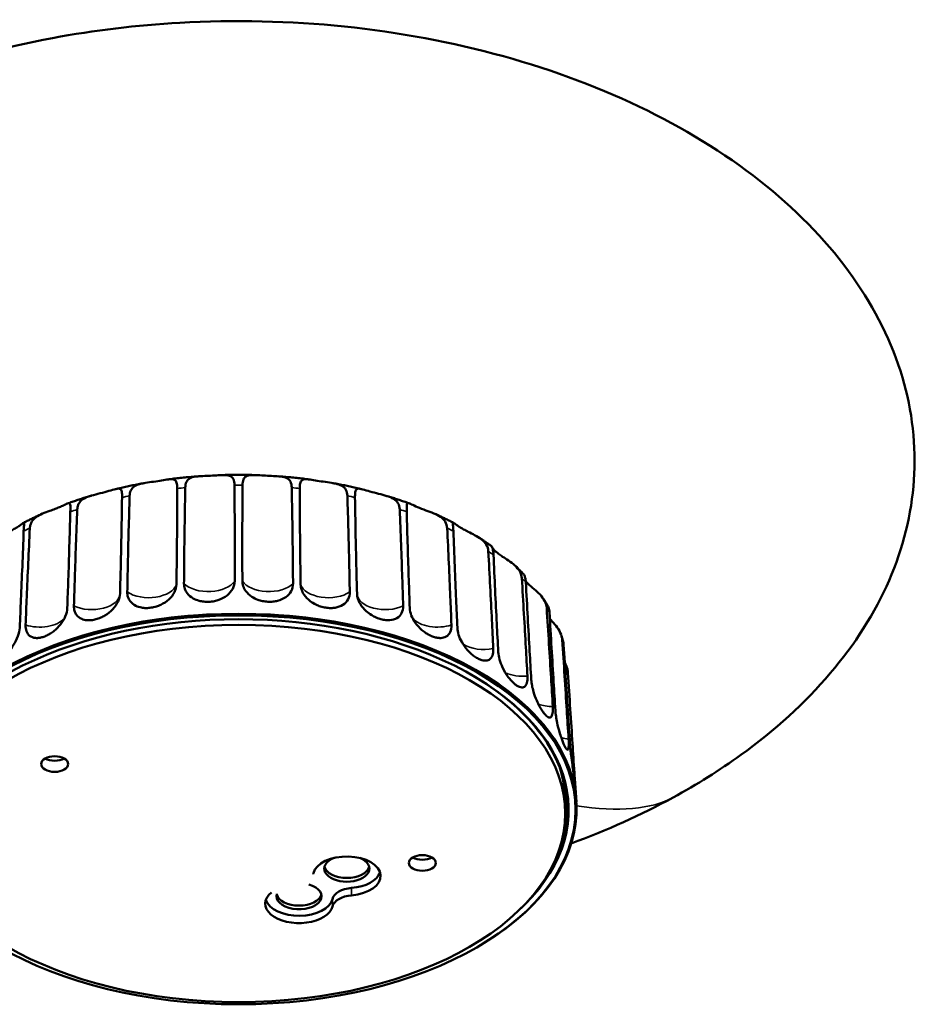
# Model space of a CAD drawing. Header units: millimetres. Extents: x 270 to 1030, y 103 to 1097.
# Tile 6 of 6: x 831 to 1030, y 846 to 1064. Entities that reach past the tile are written whole.
import ezdxf

# ---------------------------------------------------------------- set-up
doc = ezdxf.new("R2010")
doc.units = ezdxf.units.MM
doc.header["$LTSCALE"] = 4
doc.layers.add('Visibile (ISO)', color=7, linetype='Continuous', lineweight=50)
doc.layers.add('Visibile sottile (ISO)', color=7, linetype='Continuous', lineweight=35)

msp = doc.modelspace()

# ---------------------------------------------------------------- linework, layer by layer
at = {"layer": 'Visibile (ISO)'}
for p, q in [((954.294, 894.734), (954.557, 890.649)), ((952.108, 890.473), (952.108, 888.024)), ((954.595, 889.846), (954.595, 889.846)), ((933.801, 859.11), (933.977, 859.217))]:
    msp.add_line(p, q, dxfattribs=at)
for centre, major_axis, start_param, end_param in [((879.608, 889.044), (75, 0), 5.5233074, 10.1846558), ((879.608, 888.84), (73.25, 0), 5.7159903, 9.991973), ((879.608, 889.044), (-75, 0), 3.16011, 6.264668), ((879.608, 889.044), (72.996, 0), 5.9873494, 7.0846696), ((838.824, 901.453), (-3, 0), 0.7853982, 2.3561945), ((879.608, 890.473), (72.5, 0), 0, 0.1849316), ((879.608, 890.473), (72.965, 0), 6.1443937, 6.2785708), ((903.64, 874.149), (-7.5, 0), 1.7126934, 6.1412883), ((903.64, 875.782), (-5, 0), 5.3182508, 10.3897125), ((920.392, 879.493), (-3, 0), 0.7853982, 2.3561945), ((891.266, 875.169), (5, 0), 6.0836461, 6.1412883), ((903.64, 876.598), (5, 0), 3.2834897, 6.1412883), ((903.64, 875.782), (7.5, 0), 4.854286, 6.0934878), ((893.034, 869.658), (-5, 0), 6.0848855, 10.542136), ((893.034, 868.025), (7.5, 0), 2.5282275, 6.1412883), ((893.034, 870.474), (5, 0), 3.2834897, 6.1412883), ((905.408, 868.637), (-5, 0), 4.854286, 6.1412883), ((905.408, 867.004), (-5, 0), 4.854286, 6.1412883), ((893.034, 869.658), (7.5, 0), 3.3312901, 6.1412883)]:
    msp.add_ellipse(centre, major_axis=major_axis, ratio=0.5773503, start_param=start_param, end_param=end_param, dxfattribs=at)
for centre, major_axis in [((879.608, 888.84), (74.757, 0)), ((879.608, 888.024), (-72.5, 0)), ((838.824, 899.004), (-3, 0)), ((920.392, 877.044), (-3, 0))]:
    msp.add_ellipse(centre, major_axis=major_axis, ratio=0.5773503, dxfattribs=at)
for points, knots in [([(866.561, 1063.501), (878.714, 1064.191), (891.047, 1063.911), (915.135, 1061.425), (927.043, 1059.211), (949.598, 1052.964), (960.405, 1048.907), (979.993, 1039.234), (988.951, 1033.589), (1004.243, 1021.159), (1010.766, 1014.326), (1020.86, 1000.042), (1024.602, 992.509), (1029.105, 977.346), (1029.982, 969.604), (1028.945, 954.458), (1027.064, 946.932), (1020.804, 932.547), (1016.372, 925.58), (1005.323, 912.574), (998.588, 906.46), (986.343, 897.623), (981.304, 894.466), (968.935, 887.719), (961.345, 884.309), (953.429, 881.397)], [0, 0, 0, 0, 3.6571138, 3.6571138, 7.3005249, 7.3005249, 10.9075969, 10.9075969, 14.4271857, 14.4271857, 17.8279977, 17.8279977, 21.1072103, 21.1072103, 24.2913289, 24.2913289, 27.4283808, 27.4283808, 30.5748917, 30.5748917, 33.782797, 33.782797, 35.7774572, 35.7774572, 38.4386589, 38.4386589, 38.4386589, 38.4386589]), ([(805.788, 881.396), (795.718, 885.099), (786.153, 889.626), (768.631, 900.216), (760.594, 906.394), (747.313, 919.686), (741.882, 926.862), (734.018, 941.615), (731.431, 949.288), (729.182, 964.544), (729.435, 972.245), (732.621, 987.166), (735.555, 994.505), (743.798, 1008.405), (749.187, 1015.062), (762.025, 1027.354), (769.609, 1033.047), (786.501, 1043.179), (795.969, 1047.638), (816.227, 1055.068), (827.179, 1058.031), (847.597, 1061.828), (857.064, 1062.962), (866.561, 1063.501)], [53.7255327, 53.7255327, 53.7255327, 53.7255327, 57.1155917, 57.1155917, 60.58969, 60.58969, 63.9401981, 63.9401981, 67.1765072, 67.1765072, 70.3351255, 70.3351255, 73.4691775, 73.4691775, 76.6347744, 76.6347744, 79.8790014, 79.8790014, 83.2315975, 83.2315975, 86.7002056, 86.7002056, 89.558023, 89.558023, 89.558023, 89.558023]), ([(855.453, 958.526), (855.466, 958.953), (855.547, 959.343), (855.859, 960.028), (856.09, 960.315), (856.745, 960.804), (857.169, 960.985), (858.196, 961.274), (858.78, 961.373), (860, 961.558), (860.624, 961.642), (861.84, 961.826), (862.43, 961.925), (863.513, 962.106), (863.998, 962.186), (864.811, 962.237), (865.128, 962.209), (865.619, 961.967), (865.779, 961.754), (865.991, 961.11), (866.034, 960.675), (866.033, 960.163)], [-1.8151627, -1.8151627, -1.8151627, -1.8151627, -1.6524148, -1.6524148, -1.4874089, -1.4874089, -1.3076987, -1.3076987, -1.1193889, -1.1193889, -0.9331473, -0.9331473, -0.7464341, -0.7464341, -0.5601504, -0.5601504, -0.379501, -0.379501, -0.1958997, -0.1958997, -0.0000669, -0.0000669, -0.0000669, -0.0000669]), ([(870.915, 962.871), (870.444, 962.837), (869.973, 962.801), (869.033, 962.722), (868.564, 962.68), (867.626, 962.591), (867.158, 962.543), (866.224, 962.443), (865.757, 962.39), (864.826, 962.279), (864.361, 962.22), (863.897, 962.159)], [0.90886389, 0.90886389, 0.90886389, 0.90886389, 0.92903591, 0.92903591, 0.94920792, 0.94920792, 0.96937993, 0.96937993, 0.98955194, 0.98955194, 1.00972395, 1.00972395, 1.00972395, 1.00972395]), ([(867.8, 960.343), (867.81, 960.832), (867.894, 961.263), (868.228, 961.944), (868.46, 962.197), (869.121, 962.586), (869.543, 962.704), (870.544, 962.855), (871.099, 962.888), (872.25, 962.941), (872.836, 962.962), (873.997, 963.02), (874.571, 963.056), (875.677, 963.119), (876.199, 963.145), (877.128, 963.111), (877.513, 963.048), (878.129, 962.748), (878.342, 962.516), (878.638, 961.847), (878.707, 961.406), (878.711, 960.894)], [-1.8152928, -1.8152928, -1.8152928, -1.8152928, -1.6284717, -1.6284717, -1.4560807, -1.4560807, -1.2724176, -1.2724176, -1.0905933, -1.0905933, -0.9164184, -0.9164184, -0.7424637, -0.7424637, -0.5621426, -0.5621426, -0.3794155, -0.3794155, -0.1958874, -0.1958874, -0.0000669, -0.0000669, -0.0000669, -0.0000669]), ([(883.244, 963.127), (882.759, 963.142), (882.275, 963.153), (881.305, 963.17), (880.821, 963.176), (879.851, 963.182), (879.366, 963.182), (878.396, 963.176), (877.911, 963.17), (876.942, 963.153), (876.457, 963.142), (875.973, 963.127)], [0.73386373, 0.73386373, 0.73386373, 0.73386373, 0.75447751, 0.75447751, 0.77509128, 0.77509128, 0.79570505, 0.79570505, 0.81631882, 0.81631882, 0.83693259, 0.83693259, 0.83693259, 0.83693259]), ([(880.505, 960.894), (880.51, 961.384), (880.573, 961.808), (880.84, 962.458), (881.029, 962.69), (881.591, 963.016), (881.961, 963.094), (882.867, 963.148), (883.382, 963.127), (884.479, 963.067), (885.049, 963.03), (886.207, 962.97), (886.793, 962.948), (887.946, 962.897), (888.506, 962.868), (889.526, 962.735), (889.965, 962.631), (890.683, 962.263), (890.944, 962.008), (891.314, 961.304), (891.407, 960.856), (891.417, 960.343)], [-1.8152937, -1.8152937, -1.8152937, -1.8152937, -1.628038, -1.628038, -1.4556725, -1.4556725, -1.2719833, -1.2719833, -1.0902496, -1.0902496, -0.9162253, -0.9162253, -0.7424207, -0.7424207, -0.5621669, -0.5621669, -0.3794144, -0.3794144, -0.1958872, -0.1958872, -0.0000669, -0.0000669, -0.0000669, -0.0000669]), ([(895.319, 962.159), (894.856, 962.22), (894.391, 962.279), (893.46, 962.39), (892.993, 962.443), (892.059, 962.543), (891.59, 962.591), (890.653, 962.68), (890.183, 962.722), (889.243, 962.801), (888.773, 962.837), (888.301, 962.871)], [0.56107237, 0.56107237, 0.56107237, 0.56107237, 0.58124438, 0.58124438, 0.6014164, 0.6014164, 0.62158841, 0.62158841, 0.64176042, 0.64176042, 0.66193243, 0.66193243, 0.66193243, 0.66193243]), ([(893.184, 960.163), (893.183, 960.594), (893.214, 960.972), (893.365, 961.591), (893.485, 961.824), (893.877, 962.145), (894.149, 962.215), (894.884, 962.225), (895.336, 962.163), (896.363, 961.998), (896.926, 961.899), (898.108, 961.713), (898.725, 961.625), (899.946, 961.45), (900.542, 961.362), (901.632, 961.119), (902.105, 960.969), (902.901, 960.527), (903.202, 960.243), (903.635, 959.5), (903.748, 959.041), (903.764, 958.526)], [-1.8151761, -1.8151761, -1.8151761, -1.8151761, -1.650131, -1.650131, -1.4825545, -1.4825545, -1.3026055, -1.3026055, -1.1151247, -1.1151247, -0.9306001, -0.9306001, -0.7458006, -0.7458006, -0.5604403, -0.5604403, -0.3794893, -0.3794893, -0.1958979, -0.1958979, -0.0000669, -0.0000669, -0.0000669, -0.0000669]), ([(843.84, 955.499), (843.854, 955.851), (843.92, 956.184), (844.159, 956.794), (844.332, 957.069), (844.864, 957.64), (845.255, 957.901), (846.24, 958.358), (846.818, 958.537), (848.091, 958.88), (848.767, 959.039), (850.086, 959.378), (850.723, 959.558), (851.806, 959.877), (852.256, 960.015), (852.938, 960.142), (853.176, 960.142), (853.53, 959.948), (853.633, 959.751), (853.758, 959.125), (853.774, 958.69), (853.767, 958.172)], [-1.8151381, -1.8151381, -1.8151381, -1.8151381, -1.6814679, -1.6814679, -1.5477228, -1.5477228, -1.369657, -1.369657, -1.1774021, -1.1774021, -0.9711196, -0.9711196, -0.7581957, -0.7581957, -0.5582255, -0.5582255, -0.3813955, -0.3813955, -0.1977838, -0.1977838, -0.0000669, -0.0000669, -0.0000669, -0.0000669]), ([(858.676, 961.349), (858.249, 961.273), (857.824, 961.194), (856.975, 961.032), (856.551, 960.948), (855.707, 960.777), (855.286, 960.689), (854.448, 960.508), (854.029, 960.415), (853.196, 960.225), (852.78, 960.127), (852.367, 960.028)], [1.086081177, 1.086081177, 1.086081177, 1.086081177, 1.104990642, 1.104990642, 1.123900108, 1.123900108, 1.142809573, 1.142809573, 1.161719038, 1.161719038, 1.180628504, 1.180628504, 1.180628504, 1.180628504]), ([(866.033, 960.163), (866.018, 955.062), (865.975, 949.771), (865.894, 943.138), (865.864, 941.014), (865.829, 938.87)], [0.9510277, 0.9510277, 0.9510277, 0.9510277, 2.7387914, 2.7387914, 3.4836905, 3.4836905, 3.4836905, 3.4836905]), ([(867.51, 939.041), (867.525, 941.183), (867.544, 943.306), (867.616, 949.938), (867.696, 955.233), (867.8, 960.343)], [0.9358556, 0.9358556, 0.9358556, 0.9358556, 1.6807547, 1.6807547, 3.4685184, 3.4685184, 3.4685184, 3.4685184]), ([(878.711, 960.894), (878.756, 955.791), (878.775, 950.502), (878.77, 943.873), (878.765, 941.751), (878.755, 939.609)], [0.9510277, 0.9510277, 0.9510277, 0.9510277, 2.7387914, 2.7387914, 3.4836905, 3.4836905, 3.4836905, 3.4836905]), ([(880.462, 939.609), (880.452, 941.751), (880.446, 943.873), (880.441, 950.502), (880.46, 955.791), (880.505, 960.894)], [0.9358556, 0.9358556, 0.9358556, 0.9358556, 1.6807547, 1.6807547, 3.4685184, 3.4685184, 3.4685184, 3.4685184]), ([(891.417, 960.343), (891.521, 955.233), (891.601, 949.938), (891.672, 943.306), (891.692, 941.183), (891.707, 939.041)], [0.9510277, 0.9510277, 0.9510277, 0.9510277, 2.7387914, 2.7387914, 3.4836905, 3.4836905, 3.4836905, 3.4836905]), ([(893.387, 938.87), (893.353, 941.014), (893.323, 943.138), (893.241, 949.771), (893.199, 955.062), (893.184, 960.163)], [0.9358556, 0.9358556, 0.9358556, 0.9358556, 1.6807547, 1.6807547, 3.4685184, 3.4685184, 3.4685184, 3.4685184]), ([(906.85, 960.028), (906.436, 960.127), (906.021, 960.225), (905.187, 960.415), (904.769, 960.508), (903.93, 960.689), (903.509, 960.777), (902.665, 960.948), (902.242, 961.032), (901.393, 961.194), (900.967, 961.273), (900.54, 961.349)], [0.390167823, 0.390167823, 0.390167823, 0.390167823, 0.409077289, 0.409077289, 0.427986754, 0.427986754, 0.446896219, 0.446896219, 0.465805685, 0.465805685, 0.48471515, 0.48471515, 0.48471515, 0.48471515]), ([(905.45, 958.172), (905.445, 958.546), (905.452, 958.878), (905.51, 959.436), (905.559, 959.657), (905.754, 960.014), (905.915, 960.108), (906.425, 960.136), (906.774, 960.055), (907.661, 959.807), (908.192, 959.643), (909.372, 959.313), (910.02, 959.149), (911.308, 958.828), (911.939, 958.674), (913.075, 958.311), (913.564, 958.114), (914.411, 957.593), (914.742, 957.277), (915.225, 956.487), (915.356, 956.016), (915.377, 955.499)], [-1.8151111, -1.8151111, -1.8151111, -1.8151111, -1.6719999, -1.6719999, -1.5283125, -1.5283125, -1.3500678, -1.3500678, -1.1562679, -1.1562679, -0.9562514, -0.9562514, -0.7525791, -0.7525791, -0.5577018, -0.5577018, -0.3795865, -0.3795865, -0.1959152, -0.1959152, -0.0000669, -0.0000669, -0.0000669, -0.0000669]), ([(846.906, 958.553), (846.547, 958.445), (846.19, 958.336), (845.478, 958.113), (845.123, 957.999), (844.417, 957.769), (844.066, 957.653), (843.366, 957.415), (843.017, 957.295), (842.324, 957.051), (841.978, 956.927), (841.635, 956.801)], [1.265201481, 1.265201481, 1.265201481, 1.265201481, 1.28218268, 1.28218268, 1.299163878, 1.299163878, 1.316145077, 1.316145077, 1.333126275, 1.333126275, 1.350107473, 1.350107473, 1.350107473, 1.350107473]), ([(853.767, 958.172), (853.692, 953.066), (853.59, 947.768), (853.434, 941.123), (853.38, 938.995), (853.322, 936.846)], [0.9510277, 0.9510277, 0.9510277, 0.9510277, 2.7387914, 2.7387914, 3.4836905, 3.4836905, 3.4836905, 3.4836905]), ([(854.926, 937.183), (854.966, 939.328), (855.009, 941.454), (855.155, 948.097), (855.294, 953.403), (855.453, 958.526)], [0.9358556, 0.9358556, 0.9358556, 0.9358556, 1.6807547, 1.6807547, 3.4685184, 3.4685184, 3.4685184, 3.4685184]), ([(903.764, 958.526), (903.923, 953.403), (904.061, 948.097), (904.208, 941.454), (904.251, 939.328), (904.291, 937.183)], [0.9510277, 0.9510277, 0.9510277, 0.9510277, 2.7387914, 2.7387914, 3.4836905, 3.4836905, 3.4836905, 3.4836905]), ([(905.895, 936.846), (905.836, 938.995), (905.783, 941.123), (905.627, 947.768), (905.524, 953.066), (905.45, 958.172)], [0.9358556, 0.9358556, 0.9358556, 0.9358556, 1.6807547, 1.6807547, 3.4685184, 3.4685184, 3.4685184, 3.4685184]), ([(917.582, 956.801), (917.238, 956.927), (916.893, 957.051), (916.199, 957.295), (915.851, 957.415), (915.151, 957.653), (914.8, 957.769), (914.093, 957.999), (913.739, 958.113), (913.027, 958.336), (912.67, 958.445), (912.311, 958.553)], [0.220688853, 0.220688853, 0.220688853, 0.220688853, 0.237670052, 0.237670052, 0.25465125, 0.25465125, 0.271632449, 0.271632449, 0.288613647, 0.288613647, 0.305594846, 0.305594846, 0.305594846, 0.305594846]), ([(833.313, 951.354), (833.326, 951.618), (833.37, 951.874), (833.522, 952.367), (833.63, 952.603), (834.006, 953.195), (834.324, 953.518), (835.13, 954.099), (835.602, 954.342), (836.638, 954.794), (837.183, 954.993), (838.124, 955.336), (838.519, 955.48), (839.234, 955.755), (839.559, 955.885), (840.19, 956.153), (840.492, 956.29), (841.103, 956.572), (841.387, 956.708), (841.866, 956.888), (842.033, 956.912), (842.242, 956.737), (842.281, 956.545), (842.311, 955.926), (842.299, 955.495), (842.286, 954.981)], [-1.8149306, -1.8149306, -1.8149306, -1.8149306, -1.715208, -1.715208, -1.6143125, -1.6143125, -1.4463742, -1.4463742, -1.2748644, -1.2748644, -1.1009722, -1.1009722, -0.971242, -0.971242, -0.8539227, -0.8539227, -0.7261262, -0.7261262, -0.5637742, -0.5637742, -0.378937, -0.378937, -0.1958382, -0.1958382, -0.0000669, -0.0000669, -0.0000669, -0.0000669]), ([(842.286, 954.981), (842.154, 949.865), (841.994, 944.554), (841.769, 937.89), (841.694, 935.755), (841.614, 933.599)], [0.9510277, 0.9510277, 0.9510277, 0.9510277, 2.7387914, 2.7387914, 3.4836905, 3.4836905, 3.4836905, 3.4836905]), ([(843.092, 934.092), (843.155, 936.242), (843.221, 938.374), (843.437, 945.035), (843.63, 950.357), (843.84, 955.499)], [0.9358556, 0.9358556, 0.9358556, 0.9358556, 1.6807547, 1.6807547, 3.4685184, 3.4685184, 3.4685184, 3.4685184]), ([(915.377, 955.499), (915.587, 950.357), (915.779, 945.035), (915.996, 938.374), (916.062, 936.242), (916.125, 934.092)], [0.9510277, 0.9510277, 0.9510277, 0.9510277, 2.7387914, 2.7387914, 3.4836905, 3.4836905, 3.4836905, 3.4836905]), ([(916.931, 954.981), (916.922, 955.337), (916.914, 955.655), (916.915, 956.191), (916.924, 956.406), (916.996, 956.772), (917.076, 956.871), (917.396, 956.886), (917.641, 956.787), (918.345, 956.468), (918.809, 956.246), (919.904, 955.781), (920.537, 955.54), (921.779, 955.085), (922.374, 954.874), (923.482, 954.407), (923.976, 954.163), (924.853, 953.559), (925.206, 953.21), (925.731, 952.367), (925.878, 951.878), (925.903, 951.354)], [-1.8154881, -1.8154881, -1.8154881, -1.8154881, -1.6795859, -1.6795859, -1.5437403, -1.5437403, -1.3648504, -1.3648504, -1.1718641, -1.1718641, -0.9624226, -0.9624226, -0.7466001, -0.7466001, -0.5577554, -0.5577554, -0.3813582, -0.3813582, -0.1977378, -0.1977378, -0.0000669, -0.0000669, -0.0000669, -0.0000669]), ([(917.603, 933.599), (917.523, 935.755), (917.448, 937.89), (917.222, 944.554), (917.062, 949.865), (916.931, 954.981)], [0.9358556, 0.9358556, 0.9358556, 0.9358556, 1.6807547, 1.6807547, 3.4685184, 3.4685184, 3.4685184, 3.4685184]), ([(835.992, 954.512), (835.714, 954.387), (835.437, 954.261), (834.887, 954.007), (834.613, 953.878), (834.068, 953.619), (833.797, 953.488), (833.258, 953.224), (832.99, 953.09), (832.457, 952.821), (832.192, 952.685), (831.928, 952.548)], [1.445739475, 1.445739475, 1.445739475, 1.445739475, 1.460317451, 1.460317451, 1.474895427, 1.474895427, 1.489473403, 1.489473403, 1.504051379, 1.504051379, 1.518629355, 1.518629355, 1.518629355, 1.518629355]), ([(927.288, 952.548), (927.025, 952.685), (926.76, 952.821), (926.227, 953.09), (925.958, 953.224), (925.419, 953.488), (925.148, 953.619), (924.604, 953.878), (924.33, 954.007), (923.779, 954.261), (923.503, 954.387), (923.225, 954.512)], [0.052166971, 0.052166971, 0.052166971, 0.052166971, 0.066744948, 0.066744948, 0.081322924, 0.081322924, 0.0959009, 0.0959009, 0.110478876, 0.110478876, 0.125056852, 0.125056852, 0.125056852, 0.125056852]), ([(824.194, 946.217), (824.209, 946.496), (824.261, 946.77), (824.436, 947.304), (824.561, 947.562), (824.976, 948.198), (825.312, 948.548), (826.138, 949.202), (826.612, 949.49), (827.614, 950.035), (828.121, 950.282), (828.97, 950.707), (829.318, 950.885), (829.935, 951.22), (830.208, 951.377), (830.728, 951.697), (830.97, 951.859), (831.441, 952.194), (831.645, 952.355), (831.952, 952.575), (832.031, 952.61), (832.085, 952.449), (832.061, 952.258), (831.997, 951.637), (831.957, 951.203), (831.939, 950.688)], [-1.8148727, -1.8148727, -1.8148727, -1.8148727, -1.7099439, -1.7099439, -1.6036085, -1.6036085, -1.4362649, -1.4362649, -1.2642862, -1.2642862, -1.0937046, -1.0937046, -0.9669269, -0.9669269, -0.8520878, -0.8520878, -0.726029, -0.726029, -0.5637145, -0.5637145, -0.3789138, -0.3789138, -0.1958363, -0.1958363, -0.0000669, -0.0000669, -0.0000669, -0.0000669]), ([(831.939, 950.688), (831.754, 945.556), (831.542, 940.226), (831.254, 933.536), (831.159, 931.392), (831.06, 929.227)], [0.9510277, 0.9510277, 0.9510277, 0.9510277, 2.7387914, 2.7387914, 3.4836905, 3.4836905, 3.4836905, 3.4836905]), ([(832.368, 929.861), (832.452, 932.019), (832.538, 934.158), (832.819, 940.844), (833.06, 946.189), (833.313, 951.354)], [0.9358556, 0.9358556, 0.9358556, 0.9358556, 1.6807547, 1.6807547, 3.4685184, 3.4685184, 3.4685184, 3.4685184]), ([(925.903, 951.354), (926.157, 946.189), (926.398, 940.844), (926.678, 934.158), (926.765, 932.019), (926.849, 929.861)], [0.9510277, 0.9510277, 0.9510277, 0.9510277, 2.7387914, 2.7387914, 3.4836905, 3.4836905, 3.4836905, 3.4836905]), ([(927.278, 950.688), (927.268, 950.964), (927.253, 951.217), (927.217, 951.671), (927.196, 951.869), (927.152, 952.291), (927.134, 952.457), (927.184, 952.605), (927.255, 952.579), (927.538, 952.382), (927.745, 952.217), (928.225, 951.874), (928.466, 951.712), (928.985, 951.391), (929.257, 951.234), (929.869, 950.9), (930.214, 950.724), (931.035, 950.312), (931.517, 950.077), (932.536, 949.531), (933.049, 949.226), (933.945, 948.516), (934.304, 948.131), (934.84, 947.238), (934.994, 946.738), (935.023, 946.217)], [-1.8148727, -1.8148727, -1.8148727, -1.8148727, -1.7099439, -1.7099439, -1.6036085, -1.6036085, -1.4362649, -1.4362649, -1.2642862, -1.2642862, -1.0937046, -1.0937046, -0.9669269, -0.9669269, -0.8520878, -0.8520878, -0.726029, -0.726029, -0.5637145, -0.5637145, -0.3789138, -0.3789138, -0.1958363, -0.1958363, -0.0000669, -0.0000669, -0.0000669, -0.0000669]), ([(928.157, 929.227), (928.057, 931.392), (927.962, 933.536), (927.675, 940.226), (927.462, 945.556), (927.278, 950.688)], [0.9358556, 0.9358556, 0.9358556, 0.9358556, 1.6807547, 1.6807547, 3.4685184, 3.4685184, 3.4685184, 3.4685184]), ([(935.763, 947.33), (935.579, 947.464), (935.393, 947.598), (935.02, 947.863), (934.832, 947.995), (934.455, 948.258), (934.265, 948.388), (933.882, 948.648), (933.69, 948.777), (933.303, 949.033), (933.108, 949.16), (932.912, 949.287)], [6.167307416, 6.167307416, 6.167307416, 6.167307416, 6.179216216, 6.179216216, 6.191125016, 6.191125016, 6.203033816, 6.203033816, 6.214942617, 6.214942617, 6.226851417, 6.226851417, 6.226851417, 6.226851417]), ([(935.023, 946.217), (935.313, 941.024), (935.595, 935.653), (935.931, 928.936), (936.035, 926.786), (936.138, 924.619)], [0.9510277, 0.9510277, 0.9510277, 0.9510277, 2.7387914, 2.7387914, 3.4836905, 3.4836905, 3.4836905, 3.4836905]), ([(936.176, 945.423), (936.164, 945.686), (936.142, 945.93), (936.081, 946.37), (936.043, 946.566), (935.931, 947.006), (935.853, 947.189), (935.785, 947.306), (935.772, 947.324), (935.763, 947.33)], [-1.81493057, -1.81493057, -1.81493057, -1.81493057, -1.71520804, -1.71520804, -1.61431251, -1.61431251, -1.44637423, -1.44637423, -1.38758485, -1.38758485, -1.38758485, -1.38758485]), ([(935.919, 947.008), (935.972, 946.931), (936.038, 946.843), (936.255, 946.582), (936.433, 946.396), (936.841, 946.022), (937.064, 945.836), (937.585, 945.439), (937.886, 945.227), (938.618, 944.734), (939.057, 944.453), (940.007, 943.807), (940.499, 943.451), (941.372, 942.652), (941.73, 942.23), (942.269, 941.283), (942.427, 940.767), (942.459, 940.243)], [-1.1763536, -1.1763536, -1.1763536, -1.1763536, -1.1009722, -1.1009722, -0.971242, -0.971242, -0.8539227, -0.8539227, -0.7261262, -0.7261262, -0.5637742, -0.5637742, -0.378937, -0.378937, -0.1958382, -0.1958382, -0.0000669, -0.0000669, -0.0000669, -0.0000669]), ([(937.236, 923.864), (937.12, 926.04), (937.008, 928.194), (936.666, 934.916), (936.408, 940.27), (936.176, 945.423)], [0.9358556, 0.9358556, 0.9358556, 0.9358556, 1.6807547, 1.6807547, 3.4685184, 3.4685184, 3.4685184, 3.4685184]), ([(942.806, 941.19), (942.692, 941.31), (942.577, 941.43), (942.345, 941.669), (942.228, 941.789), (941.993, 942.026), (941.874, 942.144), (941.635, 942.38), (941.515, 942.497), (941.273, 942.731), (941.152, 942.848), (941.029, 942.964)], [5.999152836, 5.999152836, 5.999152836, 5.999152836, 6.008385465, 6.008385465, 6.017618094, 6.017618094, 6.026850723, 6.026850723, 6.036083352, 6.036083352, 6.04531598, 6.04531598, 6.04531598, 6.04531598]), ([(878.755, 939.609), (878.752, 939.025), (878.604, 938.446), (878.032, 937.358), (877.61, 936.86), (876.554, 936.018), (875.935, 935.681), (874.933, 935.326), (874.602, 935.234), (874.055, 935.122), (873.843, 935.088), (873.445, 935.04), (873.26, 935.024), (872.888, 935.006), (872.702, 935.004), (872.302, 935.013), (872.088, 935.027), (871.527, 935.089), (871.186, 935.152), (870.39, 935.367), (869.955, 935.542), (869.021, 936.066), (868.57, 936.451), (867.99, 937.214), (867.809, 937.556), (867.567, 938.279), (867.507, 938.656), (867.51, 939.041)], [0, 0, 0, 0, 0.2230056, 0.2230056, 0.4477482, 0.4477482, 0.6686577, 0.6686577, 0.7723408, 0.7723408, 0.8366098, 0.8366098, 0.8924766, 0.8924766, 0.9485041, 0.9485041, 1.0136546, 1.0136546, 1.1217675, 1.1217675, 1.2753198, 1.2753198, 1.4864657, 1.4864657, 1.6341218, 1.6341218, 1.7810901, 1.7810901, 1.7810901, 1.7810901]), ([(891.707, 939.041), (891.711, 938.457), (891.571, 937.893), (891.018, 936.861), (890.607, 936.405), (889.571, 935.669), (888.96, 935.394), (887.967, 935.14), (887.638, 935.081), (887.094, 935.024), (886.883, 935.012), (886.486, 935.004), (886.3, 935.007), (885.928, 935.027), (885.742, 935.043), (885.341, 935.093), (885.127, 935.128), (884.563, 935.247), (884.219, 935.345), (883.416, 935.64), (882.976, 935.859), (882.027, 936.479), (881.566, 936.91), (880.97, 937.732), (880.782, 938.093), (880.528, 938.84), (880.464, 939.224), (880.462, 939.609)], [0, 0, 0, 0, 0.2230056, 0.2230056, 0.4477482, 0.4477482, 0.6686577, 0.6686577, 0.7723408, 0.7723408, 0.8366098, 0.8366098, 0.8924766, 0.8924766, 0.9485041, 0.9485041, 1.0136546, 1.0136546, 1.1217675, 1.1217675, 1.2753198, 1.2753198, 1.4864657, 1.4864657, 1.6341218, 1.6341218, 1.7810901, 1.7810901, 1.7810901, 1.7810901]), ([(942.459, 940.243), (942.776, 935.019), (943.091, 929.618), (943.472, 922.865), (943.591, 920.704), (943.71, 918.526)], [0.9510277, 0.9510277, 0.9510277, 0.9510277, 2.7387914, 2.7387914, 3.4836905, 3.4836905, 3.4836905, 3.4836905]), ([(943.356, 939.346), (943.337, 939.7), (943.29, 940.022), (943.152, 940.574), (943.062, 940.801), (942.912, 941.062), (942.858, 941.135), (942.806, 941.19)], [-1.81513814, -1.81513814, -1.81513814, -1.81513814, -1.68146794, -1.68146794, -1.54772279, -1.54772279, -1.47570308, -1.47570308, -1.47570308, -1.47570308]), ([(865.829, 938.87), (865.82, 938.285), (865.668, 937.691), (865.093, 936.545), (864.673, 936.004), (863.63, 935.057), (863.021, 934.658), (862.041, 934.202), (861.718, 934.078), (861.185, 933.911), (860.979, 933.856), (860.592, 933.768), (860.412, 933.734), (860.052, 933.679), (859.872, 933.658), (859.485, 933.628), (859.278, 933.62), (858.737, 933.626), (858.408, 933.656), (857.644, 933.792), (857.228, 933.923), (856.337, 934.356), (855.909, 934.696), (855.364, 935.403), (855.194, 935.727), (854.972, 936.426), (854.919, 936.798), (854.926, 937.183)], [0, 0, 0, 0, 0.2230056, 0.2230056, 0.4477482, 0.4477482, 0.6686577, 0.6686577, 0.7723408, 0.7723408, 0.8366098, 0.8366098, 0.8924766, 0.8924766, 0.9485041, 0.9485041, 1.0136546, 1.0136546, 1.1217675, 1.1217675, 1.2753198, 1.2753198, 1.4864657, 1.4864657, 1.6341218, 1.6341218, 1.7810901, 1.7810901, 1.7810901, 1.7810901]), ([(904.291, 937.183), (904.301, 936.598), (904.175, 936.047), (903.658, 935.07), (903.27, 934.654), (902.284, 934.02), (901.701, 933.806), (900.747, 933.65), (900.431, 933.624), (899.905, 933.621), (899.701, 933.629), (899.317, 933.661), (899.137, 933.683), (898.777, 933.739), (898.596, 933.774), (898.206, 933.864), (897.998, 933.921), (897.448, 934.095), (897.112, 934.228), (896.327, 934.603), (895.894, 934.866), (894.959, 935.581), (894.502, 936.059), (893.909, 936.941), (893.72, 937.321), (893.462, 938.094), (893.394, 938.484), (893.387, 938.87)], [0, 0, 0, 0, 0.2230056, 0.2230056, 0.4477482, 0.4477482, 0.6686577, 0.6686577, 0.7723408, 0.7723408, 0.8366098, 0.8366098, 0.8924766, 0.8924766, 0.9485041, 0.9485041, 1.0136546, 1.0136546, 1.1217675, 1.1217675, 1.2753198, 1.2753198, 1.4864657, 1.4864657, 1.6341218, 1.6341218, 1.7810901, 1.7810901, 1.7810901, 1.7810901]), ([(943.346, 939.505), (943.502, 939.334), (943.676, 939.157), (944.269, 938.597), (944.737, 938.204), (945.664, 937.402), (946.099, 937.014), (946.908, 936.149), (947.257, 935.691), (947.79, 934.684), (947.951, 934.147), (947.985, 933.614)], [-0.85256496, -0.85256496, -0.85256496, -0.85256496, -0.75819574, -0.75819574, -0.55822552, -0.55822552, -0.3813955, -0.3813955, -0.19778381, -0.19778381, -0.00006691, -0.00006691, -0.00006691, -0.00006691]), ([(944.563, 917.673), (944.435, 919.861), (944.31, 922.027), (943.924, 928.785), (943.628, 934.167), (943.356, 939.346)], [0.9358556, 0.9358556, 0.9358556, 0.9358556, 1.6807547, 1.6807547, 3.4685184, 3.4685184, 3.4685184, 3.4685184]), ([(853.322, 936.846), (853.306, 936.26), (853.155, 935.651), (852.595, 934.448), (852.191, 933.865), (851.192, 932.814), (850.612, 932.355), (849.683, 931.803), (849.378, 931.647), (848.875, 931.428), (848.681, 931.352), (848.317, 931.227), (848.148, 931.175), (847.81, 931.085), (847.641, 931.046), (847.279, 930.978), (847.086, 930.951), (846.581, 930.904), (846.275, 930.901), (845.566, 930.963), (845.18, 931.054), (844.36, 931.4), (843.968, 931.699), (843.474, 932.353), (843.321, 932.661), (843.125, 933.339), (843.081, 933.705), (843.092, 934.092)], [0, 0, 0, 0, 0.2230056, 0.2230056, 0.4477482, 0.4477482, 0.6686577, 0.6686577, 0.7723408, 0.7723408, 0.8366098, 0.8366098, 0.8924766, 0.8924766, 0.9485041, 0.9485041, 1.0136546, 1.0136546, 1.1217675, 1.1217675, 1.2753198, 1.2753198, 1.4864657, 1.4864657, 1.6341218, 1.6341218, 1.7810901, 1.7810901, 1.7810901, 1.7810901]), ([(916.125, 934.092), (916.142, 933.506), (916.032, 932.967), (915.567, 932.039), (915.214, 931.661), (914.309, 931.122), (913.77, 930.964), (912.885, 930.901), (912.59, 930.906), (912.099, 930.955), (911.909, 930.983), (911.549, 931.052), (911.381, 931.091), (911.043, 931.183), (910.873, 931.236), (910.506, 931.363), (910.31, 931.441), (909.791, 931.67), (909.474, 931.835), (908.729, 932.288), (908.317, 932.594), (907.425, 933.401), (906.986, 933.924), (906.413, 934.865), (906.228, 935.264), (905.974, 936.063), (905.905, 936.46), (905.895, 936.846)], [0, 0, 0, 0, 0.2230056, 0.2230056, 0.4477482, 0.4477482, 0.6686577, 0.6686577, 0.7723408, 0.7723408, 0.8366098, 0.8366098, 0.8924766, 0.8924766, 0.9485041, 0.9485041, 1.0136546, 1.0136546, 1.1217675, 1.1217675, 1.2753198, 1.2753198, 1.4864657, 1.4864657, 1.6341218, 1.6341218, 1.7810901, 1.7810901, 1.7810901, 1.7810901]), ([(948.192, 934.155), (948.132, 934.257), (948.071, 934.358), (947.948, 934.559), (947.886, 934.66), (947.76, 934.86), (947.697, 934.961), (947.569, 935.16), (947.505, 935.26), (947.375, 935.459), (947.31, 935.558), (947.244, 935.657)], [5.830092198, 5.830092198, 5.830092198, 5.830092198, 5.836995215, 5.836995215, 5.843898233, 5.843898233, 5.85080125, 5.85080125, 5.857704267, 5.857704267, 5.864607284, 5.864607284, 5.864607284, 5.864607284]), ([(841.614, 933.599), (841.592, 933.011), (841.445, 932.387), (840.92, 931.132), (840.545, 930.514), (839.684, 929.44), (839.225, 928.982), (838.464, 928.367), (838.189, 928.171), (837.638, 927.823), (837.362, 927.671), (836.775, 927.392), (836.463, 927.27), (835.895, 927.099), (835.637, 927.041), (835.106, 926.968), (834.838, 926.959), (834.069, 927.023), (833.624, 927.189), (832.956, 927.72), (832.719, 928.057), (832.414, 928.872), (832.347, 929.344), (832.368, 929.861)], [0, 0, 0, 0, 0.2230322, 0.2230322, 0.4464226, 0.4464226, 0.639555, 0.639555, 0.7431351, 0.7431351, 0.8436222, 0.8436222, 0.9573885, 0.9573885, 1.0554235, 1.0554235, 1.1652173, 1.1652173, 1.3879534, 1.3879534, 1.5855974, 1.5855974, 1.7816286, 1.7816286, 1.7816286, 1.7816286]), ([(926.849, 929.861), (926.872, 929.273), (926.783, 928.744), (926.385, 927.863), (926.08, 927.519), (925.337, 927.093), (924.929, 926.986), (924.226, 926.963), (923.969, 926.982), (923.442, 927.07), (923.175, 927.137), (922.596, 927.329), (922.284, 927.46), (921.703, 927.753), (921.436, 927.908), (920.877, 928.276), (920.589, 928.491), (919.75, 929.205), (919.243, 929.756), (918.45, 930.877), (918.153, 931.431), (917.738, 932.537), (917.622, 933.083), (917.603, 933.599)], [0, 0, 0, 0, 0.2230322, 0.2230322, 0.4464226, 0.4464226, 0.639555, 0.639555, 0.7431351, 0.7431351, 0.8436222, 0.8436222, 0.9573885, 0.9573885, 1.0554235, 1.0554235, 1.1652173, 1.1652173, 1.3879534, 1.3879534, 1.5855974, 1.5855974, 1.7816286, 1.7816286, 1.7816286, 1.7816286]), ([(947.985, 933.614), (948.321, 928.358), (948.659, 922.924), (949.072, 916.13), (949.203, 913.957), (949.334, 911.766)], [0.9510277, 0.9510277, 0.9510277, 0.9510277, 2.7387914, 2.7387914, 3.4836905, 3.4836905, 3.4836905, 3.4836905]), ([(948.599, 932.641), (948.573, 933.075), (948.493, 933.465), (948.317, 933.923), (948.257, 934.047), (948.192, 934.156)], [-1.81516275, -1.81516275, -1.81516275, -1.81516275, -1.65241482, -1.65241482, -1.5831778, -1.5831778, -1.5831778, -1.5831778]), ([(949.917, 910.84), (949.78, 913.042), (949.645, 915.221), (949.228, 922.02), (948.903, 927.433), (948.599, 932.641)], [0.9358556, 0.9358556, 0.9358556, 0.9358556, 1.6807547, 1.6807547, 3.4685184, 3.4685184, 3.4685184, 3.4685184]), ([(948.681, 931.23), (948.755, 931.147), (948.831, 931.062), (949.288, 930.551), (949.683, 930.112), (950.425, 929.158), (950.749, 928.665), (951.246, 927.612), (951.399, 927.064), (951.434, 926.532)], [-0.59654194, -0.59654194, -0.59654194, -0.59654194, -0.56015045, -0.56015045, -0.37950097, -0.37950097, -0.19589971, -0.19589971, -0.00006691, -0.00006691, -0.00006691, -0.00006691]), ([(831.06, 929.227), (831.033, 928.637), (830.896, 927.999), (830.419, 926.695), (830.084, 926.042), (829.334, 924.91), (828.949, 924.428), (828.298, 923.747), (828.053, 923.516), (827.547, 923.089), (827.287, 922.896), (826.73, 922.531), (826.433, 922.369), (825.909, 922.141), (825.679, 922.064), (825.207, 921.955), (824.97, 921.933), (824.326, 921.971), (823.97, 922.127), (823.471, 922.635), (823.304, 922.944), (823.096, 923.697), (823.055, 924.135), (823.078, 924.619)], [0, 0, 0, 0, 0.2230407, 0.2230407, 0.4460107, 0.4460107, 0.6307104, 0.6307104, 0.7368793, 0.7368793, 0.8459026, 0.8459026, 0.9715373, 0.9715373, 1.0747196, 1.0747196, 1.1914597, 1.1914597, 1.4147754, 1.4147754, 1.5985696, 1.5985696, 1.7813595, 1.7813595, 1.7813595, 1.7813595]), ([(936.138, 924.619), (936.166, 924.029), (936.1, 923.508), (935.781, 922.663), (935.531, 922.348), (934.925, 921.998), (934.6, 921.927), (934.021, 921.956), (933.798, 921.995), (933.326, 922.134), (933.077, 922.233), (932.532, 922.505), (932.233, 922.687), (931.689, 923.076), (931.444, 923.272), (930.932, 923.732), (930.667, 924), (929.928, 924.837), (929.493, 925.449), (928.843, 926.62), (928.608, 927.162), (928.275, 928.227), (928.179, 928.744), (928.157, 929.227)], [0, 0, 0, 0, 0.2230407, 0.2230407, 0.4460107, 0.4460107, 0.6307104, 0.6307104, 0.7368793, 0.7368793, 0.8459026, 0.8459026, 0.9715373, 0.9715373, 1.0747196, 1.0747196, 1.1914597, 1.1914597, 1.4147754, 1.4147754, 1.5985696, 1.5985696, 1.7813595, 1.7813595, 1.7813595, 1.7813595]), ([(951.617, 926.291), (951.593, 926.376), (951.568, 926.461), (951.519, 926.631), (951.494, 926.716), (951.442, 926.885), (951.417, 926.97), (951.364, 927.139), (951.337, 927.224), (951.283, 927.393), (951.256, 927.477), (951.228, 927.562)], [5.659144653, 5.659144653, 5.659144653, 5.659144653, 5.664493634, 5.664493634, 5.669842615, 5.669842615, 5.675191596, 5.675191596, 5.680540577, 5.680540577, 5.685889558, 5.685889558, 5.685889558, 5.685889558]), ([(951.434, 926.532), (951.777, 921.242), (952.128, 915.773), (952.562, 908.936), (952.7, 906.75), (952.839, 904.545)], [0.9510277, 0.9510277, 0.9510277, 0.9510277, 2.7387914, 2.7387914, 3.4836905, 3.4836905, 3.4836905, 3.4836905]), ([(953.135, 903.575), (952.993, 905.791), (952.853, 907.983), (952.417, 914.826), (952.073, 920.273), (951.745, 925.512)], [0.9358556, 0.9358556, 0.9358556, 0.9358556, 1.6807547, 1.6807547, 3.4685184, 3.4685184, 3.4685184, 3.4685184]), ([(943.71, 918.526), (943.742, 917.932), (943.7, 917.417), (943.469, 916.6), (943.28, 916.306), (942.804, 916.005), (942.536, 915.966), (942.065, 916.063), (941.891, 916.125), (941.531, 916.303), (941.347, 916.417), (940.945, 916.709), (940.726, 916.894), (940.315, 917.288), (940.124, 917.489), (939.723, 917.954), (939.514, 918.221), (938.901, 919.083), (938.523, 919.723), (937.923, 920.987), (937.693, 921.594), (937.362, 922.776), (937.263, 923.343), (937.236, 923.864)], [0, 0, 0, 0, 0.2230322, 0.2230322, 0.4464226, 0.4464226, 0.639555, 0.639555, 0.7431351, 0.7431351, 0.8436222, 0.8436222, 0.9573885, 0.9573885, 1.0554235, 1.0554235, 1.1652173, 1.1652173, 1.3879534, 1.3879534, 1.5855974, 1.5855974, 1.7816286, 1.7816286, 1.7816286, 1.7816286]), ([(951.996, 921.51), (952.103, 921.301), (952.202, 921.09), (952.523, 920.31), (952.665, 919.747), (952.7, 919.213)], [-0.26882827, -0.26882827, -0.26882827, -0.26882827, -0.19588737, -0.19588737, -0.00006691, -0.00006691, -0.00006691, -0.00006691]), ([(952.7, 919.213), (953.04, 913.887), (953.393, 908.383), (953.835, 901.502), (953.976, 899.301), (954.119, 897.083)], [0.9510277, 0.9510277, 0.9510277, 0.9510277, 2.7387914, 2.7387914, 3.4836905, 3.4836905, 3.4836905, 3.4836905]), ([(949.334, 911.766), (949.369, 911.169), (949.354, 910.656), (949.216, 909.856), (949.095, 909.577), (948.751, 909.301), (948.535, 909.302), (948.158, 909.504), (948.029, 909.598), (947.811, 909.795), (947.725, 909.881), (947.561, 910.061), (947.483, 910.152), (947.325, 910.348), (947.245, 910.453), (947.071, 910.694), (946.976, 910.833), (946.723, 911.224), (946.565, 911.489), (946.188, 912.177), (945.974, 912.615), (945.498, 913.709), (945.253, 914.376), (944.919, 915.508), (944.807, 915.969), (944.64, 916.856), (944.586, 917.28), (944.563, 917.673)], [0, 0, 0, 0, 0.2230056, 0.2230056, 0.4477482, 0.4477482, 0.6686577, 0.6686577, 0.7723408, 0.7723408, 0.8366098, 0.8366098, 0.8924766, 0.8924766, 0.9485041, 0.9485041, 1.0136546, 1.0136546, 1.1217675, 1.1217675, 1.2753198, 1.2753198, 1.4864657, 1.4864657, 1.6341218, 1.6341218, 1.7810901, 1.7810901, 1.7810901, 1.7810901]), ([(952.839, 904.545), (952.877, 903.945), (952.888, 903.432), (952.85, 902.64), (952.8, 902.37), (952.636, 902.119), (952.523, 902.137), (952.313, 902.369), (952.239, 902.473), (952.112, 902.688), (952.061, 902.781), (951.962, 902.974), (951.915, 903.071), (951.818, 903.28), (951.769, 903.391), (951.66, 903.647), (951.6, 903.794), (951.439, 904.205), (951.336, 904.484), (951.088, 905.204), (950.944, 905.659), (950.617, 906.794), (950.445, 907.482), (950.202, 908.643), (950.118, 909.114), (949.988, 910.017), (949.942, 910.445), (949.917, 910.84)], [0, 0, 0, 0, 0.2230056, 0.2230056, 0.4477482, 0.4477482, 0.6686577, 0.6686577, 0.7723408, 0.7723408, 0.8366098, 0.8366098, 0.8924766, 0.8924766, 0.9485041, 0.9485041, 1.0136546, 1.0136546, 1.1217675, 1.1217675, 1.2753198, 1.2753198, 1.4864657, 1.4864657, 1.6341218, 1.6341218, 1.7810901, 1.7810901, 1.7810901, 1.7810901]), ([(954.119, 897.083), (954.158, 896.478), (954.195, 895.963), (954.258, 895.17), (954.282, 894.901), (954.301, 894.658), (954.295, 894.681), (954.259, 894.926), (954.242, 895.034), (954.209, 895.258), (954.195, 895.354), (954.165, 895.553), (954.15, 895.653), (954.117, 895.869), (954.1, 895.984), (954.059, 896.247), (954.036, 896.398), (953.972, 896.821), (953.928, 897.107), (953.816, 897.845), (953.747, 898.311), (953.58, 899.471), (953.484, 900.172), (953.34, 901.353), (953.286, 901.831), (953.197, 902.745), (953.161, 903.177), (953.135, 903.575)], [0, 0, 0, 0, 0.2230056, 0.2230056, 0.4477482, 0.4477482, 0.6686577, 0.6686577, 0.7723408, 0.7723408, 0.8366098, 0.8366098, 0.8924766, 0.8924766, 0.9485041, 0.9485041, 1.0136546, 1.0136546, 1.1217675, 1.1217675, 1.2753198, 1.2753198, 1.4864657, 1.4864657, 1.6341218, 1.6341218, 1.7810901, 1.7810901, 1.7810901, 1.7810901])]:
    msp.add_open_spline(points, degree=3, knots=knots, dxfattribs=at)
msp.add_open_spline([(951.745, 925.512), (951.728, 925.79), (951.684, 926.051), (951.616, 926.291)], degree=3, dxfattribs=at)
at = {"layer": 'Visibile sottile (ISO)'}
for p, q in [((904.701, 869.862), (904.701, 871.495)), ((900.458, 867.413), (900.458, 869.046))]:
    msp.add_line(p, q, dxfattribs=at)
for centre, major_axis, ratio, start_param, end_param in [((879.608, 918.695), (-73.097, 0), 0.5773503, 4.8746487, 4.8991951), ((879.608, 918.695), (-73.097, 0), 0.5773503, 4.7001157, 4.7246622), ((879.608, 918.695), (-73.097, 0), 0.5773503, 4.5255828, 4.5501293), ((879.608, 918.695), (-73.097, 0), 0.5773503, 5.0491816, 5.0737281), ((879.608, 918.695), (-73.097, 0), 0.5773503, 4.3510499, 4.3755964), ((879.608, 918.695), (-73.097, 0), 0.5773503, 5.2237145, 5.248261), ((879.608, 918.695), (-73.097, 0), 0.5773503, 4.176517, 4.2010634), ((879.608, 918.695), (-73.097, 0), 0.5773503, 5.3982474, 5.4227939), ((879.608, 918.695), (-73.097, 0), 0.5773503, 4.001984, 4.0265305), ((879.608, 918.695), (-73.097, 0), 0.5773503, 3.8274511, 3.8519976), ((872.897, 940.877), (6.256, 0), 0.5773503, 3.6748391, 5.9244718), ((886.319, 940.877), (-6.256, 0), 0.5773503, 0.3587135, 2.6083462), ((879.608, 918.695), (-73.097, 0), 0.5773503, 3.6529182, 3.6774647), ((859.679, 939.531), (6.256, 0), 0.5773503, 3.849372, 6.0990047), ((899.537, 939.531), (-6.256, 0), 0.5773503, 0.1841806, 2.4338133), ((847.067, 936.881), (6.256, 0), 0.5773503, 4.023905, 6.2472743), ((912.15, 936.881), (-6.256, 0), 0.5773503, 0.035911, 2.2592803), ((879.608, 918.695), (73.097, 0), 0.5773503, 0.3367926, 0.3613391), ((835.443, 933.006), (6.256, 0), 0.5773503, 4.1984379, 5.8006927), ((923.774, 933.006), (6.256, 0), 0.5773503, 3.6240853, 5.2263401), ((879.608, 918.695), (73.097, 0), 0.5773503, 0.1622597, 0.1868062), ((934.056, 928.025), (6.256, 0), 0.5773503, 3.8810906, 5.0518071), ((942.683, 922.089), (6.256, 0), 0.5773503, 4.0476741, 4.8772742), ((949.394, 915.378), (6.256, 0), 0.5773503, 4.1648656, 4.7027413), ((953.985, 908.096), (6.256, 0), 0.5773503, 4.2522843, 4.5282084), ((956.315, 900.464), (6.256, 0), 0.5773503, 4.3203246, 4.3536754), ((879.608, 966.318), (-100.721, 70.974), 0.3047174, 2.5976395, 2.9926544)]:
    msp.add_ellipse(centre, major_axis=major_axis, ratio=ratio, start_param=start_param, end_param=end_param, dxfattribs=at)

doc.saveas('drawing.dxf')
